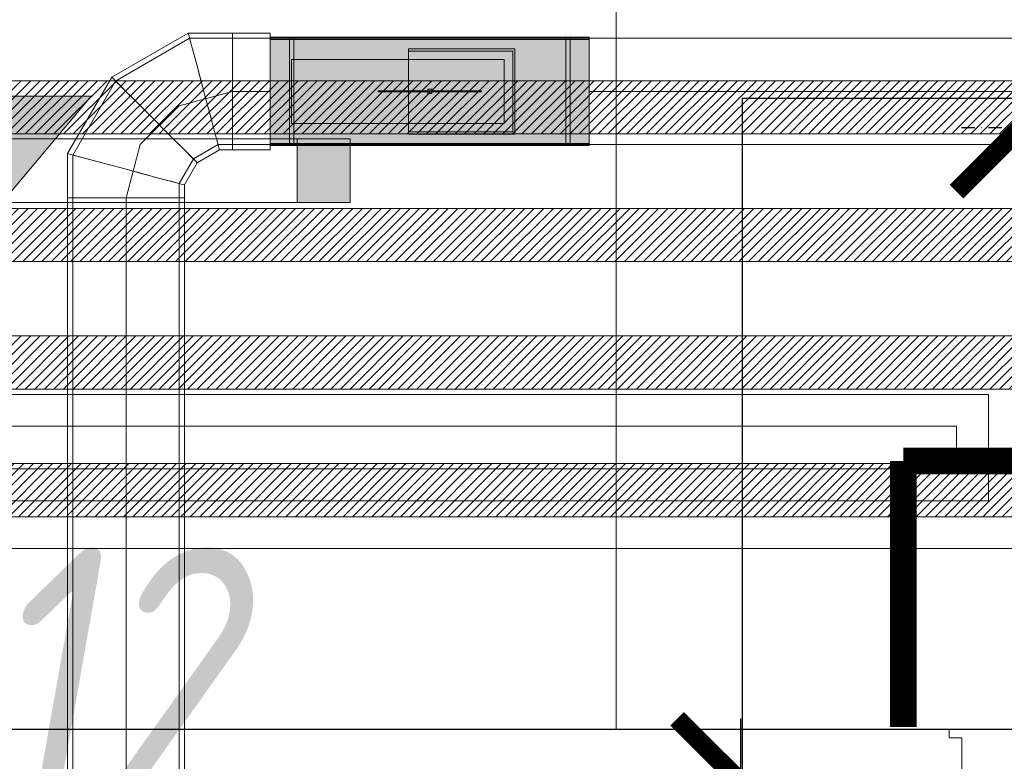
# Model space of a CAD drawing. Header units: millimetres. Extents: x -542966 to 178656, y -69521 to 267189.
# Tile 237 of 256: x -173564 to -172638, y 244356 to 245054. Entities that reach past the tile are written whole.
import ezdxf
from ezdxf import colors
from ezdxf.entities.mleader import LeaderData, LeaderLine
from ezdxf.math import Vec2, Vec3

# ---------------------------------------------------------------- set-up
doc = ezdxf.new("R2010")
doc.units = ezdxf.units.MM
doc.linetypes.add('( Hidden )', pattern=[0.375, 0.25, -0.125])
doc.linetypes.add('DASHDOT', pattern=[25.4, 12.7, -6.35, 0, -6.35])
doc.layers.get('Defpoints').update_dxf_attribs({"color": 31})
for name, color, linetype, lineweight in [('_0', 7, 'Continuous', 13), ('A-DOOR', 7, 'Continuous', 5), ('A-DOOR-IDEN', 7, 'Continuous', 9), ('dim_light', 12, 'Continuous', 9), ('dim_pot', 183, 'Continuous', 9), ('dim_razv', 93, 'DASHDOT', 9), ('light_pot', 52, 'Continuous', 15), ('pot', 183, 'Continuous', 15), ('pot sh', 183, 'Continuous', 15)]:
    doc.layers.add(name, color=color, linetype=linetype, lineweight=lineweight)
for name, color, linetype, true_color in [('PDF12_0', 30, 'Continuous', 0xff7f00), ('PDF7_Geometry', 7, 'Continuous', 0xaaaaaa), ('PDF7_Solid Fills', 7, 'Continuous', 0xececec)]:
    doc.layers.add(name, color=color, linetype=linetype, true_color=true_color)
doc.layers.add('pol', color=7, linetype='Continuous', lineweight=15, true_color=0x738991)
doc.layers.add('Сводный план', color=1, linetype='Continuous', lineweight=0, true_color=0xff0000)
doc.styles.add('fl_iso paper', font='isocpeur.ttf', dxfattribs={"width": 0.8, "oblique": 10})
doc.styles.add('In tre', font='isocpeur.ttf', dxfattribs={"width": 0.8, "oblique": 10})
doc.dimstyles.new('In tre 1_75', dxfattribs={"dimtxt": 220, "dimasz": 120, "dimexe": 60, "dimexo": 10, "dimgap": 50, "dimtad": 1, "dimdec": 0, "dimrnd": 5, "dimzin": 0, "dimdsep": 46, "dimtxsty": 'fl_iso paper', "dimblk": 'ARCHTICK', "dimcen": 0, "dimdle": 60, "dimadec": 0, "dimazin": 0, "dimtfac": 1, "dimtdec": 0, "dimtofl": 0, "dimtmove": 1, "dimatfit": 1, "dimfxl": 1, "dimtfill": 1, "dimtolj": 1, "dimtzin": 0, "dimarcsym": 1})

# ---------------------------------------------------------------- blocks, each defined once
blk = doc.blocks.new('_ArchTick')
at = {"color": 0, "linetype": 'ByBlock', "lineweight": 9, "const_width": 0.15}
blk.add_lwpolyline([(-0.5, -0.5), (0.5, 0.5)], dxfattribs=at)
blk = doc.blocks.new('*D11163')
at = {"layer": 'Defpoints', "color": 0, "transparency": 16777216}
for p in [(-173652.93, 244336.45), (-172885.6, 244336.45), (-173602.93, 243536.45)]:
    blk.add_point(p, dxfattribs=at)
at = {"layer": 'dim_light', "color": 0, "lineweight": -2, "transparency": 16777216}
for p, q in [((-172885.6, 243476.45), (-172885.6, 244396.45)), ((-173642.93, 244336.45), (-172825.6, 244336.45)), ((-173592.93, 243536.45), (-172825.6, 243536.45))]:
    blk.add_line(p, q, dxfattribs=at)
at = {"layer": 'dim_light', "color": 0, "lineweight": -2, "transparency": 16777216, "xscale": 120, "yscale": 120, "zscale": 120}
for p, rotation in [((-172885.6, 244336.45), 90), ((-172885.6, 243536.45), 270)]:
    blk.add_blockref('_ArchTick', p, dxfattribs=dict(at, rotation=rotation))
at = {"layer": 'dim_light', "color": 0, "transparency": 16777216, "insert": (-173045.6, 243936.45), "char_height": 220, "attachment_point": 5, "rotation": 90, "style": 'fl_iso paper', "bg_fill": 3, "box_fill_scale": 1.1, "bg_fill_color": 256, "bg_fill_true_color": 13158600, "bg_fill_transparency": 0}
blk.add_mtext('\\A1;800', dxfattribs=at)
blk = doc.blocks.new('*D11170')
at = {"layer": 'Defpoints', "color": 0, "transparency": 16777216}
for p in [(-174063.24, 244336.45), (-173234.27, 244336.45), (-173868.09, 242061.4)]:
    blk.add_point(p, dxfattribs=at)
at = {"layer": 'dim_light', "color": 0, "lineweight": -2, "transparency": 16777216}
for p, q in [((-174063.24, 242001.4), (-174063.24, 244396.45)), ((-173244.27, 244336.45), (-174123.24, 244336.45)), ((-173878.09, 242061.4), (-174123.24, 242061.4))]:
    blk.add_line(p, q, dxfattribs=at)
at = {"layer": 'dim_light', "color": 0, "lineweight": -2, "transparency": 16777216, "xscale": 120, "yscale": 120, "zscale": 120}
for p, rotation in [((-174063.24, 244336.45), 90), ((-174063.24, 242061.4), 270)]:
    blk.add_blockref('_ArchTick', p, dxfattribs=dict(at, rotation=rotation))
at = {"layer": 'dim_light', "color": 0, "transparency": 16777216, "insert": (-174223.24, 243198.92), "char_height": 220, "attachment_point": 5, "rotation": 90, "style": 'fl_iso paper', "bg_fill": 3, "box_fill_scale": 1.1, "bg_fill_color": 256, "bg_fill_true_color": 13158600, "bg_fill_transparency": 0}
blk.add_mtext('\\A1;2275', dxfattribs=at)
blk = doc.blocks.new('*U3569')
at = {"layer": 'light_pot', "linetype": 'ByBlock', "lineweight": 0}
h = blk.add_hatch(color=252, dxfattribs=at)
h.dxf.hatch_style = 1
h.paths.add_polyline_path([(500, 30), (550, 30), (550, -30), (500, -30)])
for points in [[(500, -30), (-500, -30), (-500, 30), (500, 30)], [(500, 30), (550, 30), (550, -30), (500, -30)]]:
    blk.add_lwpolyline(points, close=True, dxfattribs=at)
blk = doc.blocks.new('*U3564')
at = {"layer": 'light_pot', "color": 0, "linetype": 'ByBlock', "lineweight": -2, "transparency": 16777216}
blk.add_blockref('*U3569', (10400, 0), dxfattribs=at)
blk = doc.blocks.new('*D11177')
at = {"layer": 'Defpoints', "color": 0, "transparency": 16777216}
for p in [(-168602.93, 245119.54), (-173802.93, 244881.93), (-168602.93, 244881.93)]:
    blk.add_point(p, dxfattribs=at)
at = {"layer": 'dim_light', "color": 0, "lineweight": -2, "transparency": 16777216}
for p, q in [((-173802.93, 244891.93), (-173802.93, 245179.54)), ((-168602.93, 244891.93), (-168602.93, 245179.54)), ((-173862.93, 245119.54), (-168542.93, 245119.54))]:
    blk.add_line(p, q, dxfattribs=at)
at = {"layer": 'dim_light', "color": 0, "lineweight": -2, "transparency": 16777216, "xscale": 120, "yscale": 120, "zscale": 120, "rotation": 180}
blk.add_blockref('_ArchTick', (-173802.93, 245119.54), dxfattribs=at)
at = {"layer": 'dim_light', "color": 0, "lineweight": -2, "transparency": 16777216, "xscale": 120, "yscale": 120, "zscale": 120}
blk.add_blockref('_ArchTick', (-168602.93, 245119.54), dxfattribs=at)
at = {"layer": 'dim_light', "color": 0, "transparency": 16777216, "insert": (-171202.93, 245279.54), "char_height": 220, "attachment_point": 5, "style": 'fl_iso paper', "bg_fill": 3, "box_fill_scale": 1.1, "bg_fill_color": 256, "bg_fill_true_color": 13158600, "bg_fill_transparency": 0}
blk.add_mtext('\\A1;5200', dxfattribs=at)
blk = doc.blocks.new('*D12237')
at = {"layer": 'Defpoints', "color": 0, "transparency": 16777216}
for p in [(-173332.18, 244336.45), (-173958.15, 244236.45), (-173411.7, 244236.45)]:
    blk.add_point(p, dxfattribs=at)
at = {"layer": 'dim_pot', "color": 0, "lineweight": -2, "transparency": 16777216}
for p, q in [((-173958.15, 244336.45), (-173958.15, 244456.45)), ((-173342.18, 244336.45), (-174018.15, 244336.45)), ((-173958.15, 244336.45), (-173958.15, 244236.45)), ((-173958.15, 244286.45), (-174228.16, 244211.59)), ((-173421.7, 244236.45), (-174018.15, 244236.45)), ((-173958.15, 244236.45), (-173958.15, 244116.45)), ((-174228.16, 244211.59), (-174228.16, 243773.6))]:
    blk.add_line(p, q, dxfattribs=at)
at = {"layer": 'dim_pot', "color": 0, "lineweight": -2, "transparency": 16777216, "xscale": 120, "yscale": 120, "zscale": 120}
for p, rotation in [((-173958.15, 244336.45), 270), ((-173958.15, 244236.45), 90)]:
    blk.add_blockref('_ArchTick', p, dxfattribs=dict(at, rotation=rotation))
at = {"layer": 'dim_pot', "color": 0, "transparency": 16777216, "insert": (-174388.16, 243992.59), "char_height": 220, "attachment_point": 5, "rotation": 90, "style": 'fl_iso paper', "bg_fill": 3, "box_fill_scale": 1.1, "bg_fill_color": 256, "bg_fill_true_color": 13158600, "bg_fill_transparency": 0}
blk.add_mtext('\\A1;100', dxfattribs=at)
blk = doc.blocks.new('*D12242')
at = {"layer": 'Defpoints', "color": 0, "transparency": 16777216}
for p in [(-172622.93, 244952.11), (-172037.12, 244638.72), (-172622.93, 244471.42)]:
    blk.add_point(p, dxfattribs=at)
at = {"layer": 'dim_razv', "color": 0, "lineweight": -2, "transparency": 16777216}
for p, q in [((-172622.93, 244481.42), (-172622.93, 245012.11)), ((-172037.12, 244648.72), (-172037.12, 245012.11)), ((-171977.12, 244952.11), (-172682.93, 244952.11))]:
    blk.add_line(p, q, dxfattribs=at)
at = {"layer": 'dim_razv', "color": 0, "lineweight": -2, "transparency": 16777216, "xscale": 120, "yscale": 120, "zscale": 120, "rotation": 180}
blk.add_blockref('_ArchTick', (-172622.93, 244952.11), dxfattribs=at)
at = {"layer": 'dim_razv', "color": 0, "lineweight": -2, "transparency": 16777216, "xscale": 120, "yscale": 120, "zscale": 120}
blk.add_blockref('_ArchTick', (-172037.12, 244952.11), dxfattribs=at)
at = {"layer": 'dim_razv', "color": 0, "transparency": 16777216, "insert": (-172330.03, 245112.11), "char_height": 220, "attachment_point": 5, "style": 'fl_iso paper', "bg_fill": 3, "box_fill_scale": 1.1, "bg_fill_color": 256, "bg_fill_true_color": 13158600, "bg_fill_transparency": 0}
blk.add_mtext('\\A1;585', dxfattribs=at)
blk = doc.blocks.new('1')
at = {"layer": 'pol', "linetype": 'ByBlock'}
h = blk.add_hatch(color=1, dxfattribs=at)
h.paths.add_polyline_path([(35776.37, 73135.4), (35803.14, 73135.4), (35803.14, 73258.97), (35776.37, 73258.97)])
h.paths.add_polyline_path([(35789.75, 73274.59), (35843.23, 73274.59), (35789.75, 73338.23)])
h.paths.add_polyline_path([(35789.75, 73274.59), (35736.28, 73274.59), (35789.75, 73338.23)])
edge = h.paths.add_edge_path()
edge.add_arc((35789.75, 73110.51), 13.38, 0, 360)
h = blk.add_hatch(color=1, dxfattribs=at)
h.paths.add_polyline_path([(35813.3, 73097.13), (35813.3, 73123.89), (35936.87, 73123.89), (35936.87, 73097.13)])
h.paths.add_polyline_path([(35952.5, 73110.51), (35952.5, 73163.99), (36016.14, 73110.51)])
h.paths.add_polyline_path([(35952.5, 73110.51), (35952.5, 73057.03), (36016.14, 73110.51)])
at = {"layer": 'pol', "color": 1, "linetype": 'ByBlock'}
for points in [[(35789.75, 73274.59), (35736.28, 73274.59), (35789.75, 73338.23), (35789.75, 73274.59)], [(35789.75, 73274.59), (35843.23, 73274.59), (35789.75, 73338.23), (35789.75, 73274.59)], [(35952.5, 73110.51), (35952.5, 73163.99), (36016.14, 73110.51), (35952.5, 73110.51)], [(35952.5, 73110.51), (35952.5, 73057.03), (36016.14, 73110.51), (35952.5, 73110.51)]]:
    blk.add_lwpolyline(points, dxfattribs=at)
for points in [[(35776.37, 73135.4), (35803.14, 73135.4), (35803.14, 73258.97), (35776.37, 73258.97)], [(35813.3, 73097.13), (35813.3, 73123.89), (35936.87, 73123.89), (35936.87, 73097.13)]]:
    blk.add_lwpolyline(points, close=True, dxfattribs=at)
blk.add_circle((35789.75, 73110.51), 13.38, dxfattribs=at)
blk = doc.blocks.new('ghftytytd')
at = {"layer": 'PDF7_Geometry', "color": 1, "lineweight": 18, "true_color": 0xff0000}
for points in [[(18974.8, 19604.95), (18974.8, 19603.08), (18974.8, 19597.58), (18974.8, 19588.87), (18974.8, 19577.47), (18974.8, 19564.21), (18974.8, 19549.95), (18974.8, 19535.74), (18974.8, 19522.47), (18974.8, 19511.08), (18974.8, 19502.33), (18974.8, 19496.82), (18974.8, 19494.95), (18974.8, 19496.82), (18974.8, 19502.33), (18974.8, 19511.08), (18974.8, 19522.47), (18974.8, 19535.74), (18974.8, 19549.95), (18974.8, 19564.21), (18974.8, 19577.47), (18974.8, 19588.87), (18974.8, 19597.58), (18974.8, 19603.08), (18974.8, 19604.95), (18939.1, 19604.95), (18897.58, 19604.95), (18825.64, 19563.43), (18784.12, 19491.5), (18784.12, 19449.97), (18784.12, 18894.97)], [(18897.58, 19604.95), (18898.07, 19603.08), (18899.55, 19597.58), (18901.88, 19588.87), (18904.95, 19577.47), (18908.51, 19564.21), (18912.32, 19549.95)], [(18912.32, 19549.95), (18908.51, 19564.21), (18904.95, 19577.47), (18901.88, 19588.87), (18899.55, 19597.58), (18898.07, 19603.08), (18897.58, 19604.95)], [(18939.1, 19604.95), (18939.1, 19603.08), (18939.1, 19597.58), (18939.1, 19588.87), (18939.1, 19577.47), (18939.1, 19564.21), (18939.1, 19549.95)], [(18939.1, 19549.95), (18939.1, 19564.21), (18939.1, 19577.47), (18939.1, 19588.87), (18939.1, 19597.58), (18939.1, 19603.08), (18939.1, 19604.95)], [(18939.1, 19604.95), (18939.1, 19603.08), (18939.1, 19597.58), (18939.1, 19588.87), (18939.1, 19577.47), (18939.1, 19564.21), (18939.1, 19549.95)], [(18939.1, 19549.95), (18939.1, 19564.21), (18939.1, 19577.47), (18939.1, 19588.87), (18939.1, 19597.58), (18939.1, 19603.08), (18939.1, 19604.95)], [(19274.78, 19600.97), (18974.8, 19600.97)], [(18789.09, 18894.97), (18789.09, 19449.97), (18790.82, 19449.97), (18795.8, 19449.97), (18803.73, 19449.97), (18814.11, 19449.97), (18826.17, 19449.97), (18839.12, 19449.97), (18826.17, 19449.97), (18814.11, 19449.97), (18803.73, 19449.97), (18795.8, 19449.97), (18790.82, 19449.97), (18789.09, 19449.97), (18789.09, 19490.16), (18829.31, 19559.76), (18898.92, 19599.94), (18939.1, 19599.94), (18939.1, 19598.25), (18939.1, 19593.28), (18939.1, 19585.3), (18939.1, 19574.97), (18939.1, 19562.9), (18939.1, 19549.95), (18939.1, 19562.9), (18939.1, 19574.97), (18939.1, 19585.3), (18939.1, 19593.28), (18939.1, 19598.25), (18939.1, 19599.94), (18939.1, 19598.25), (18939.1, 19593.28), (18939.1, 19585.3), (18939.1, 19574.97), (18939.1, 19562.9), (18939.1, 19549.95), (18939.1, 19537.01), (18939.1, 19524.98), (18939.1, 19514.61), (18939.1, 19506.67), (18939.1, 19501.66), (18939.1, 19499.96), (18939.1, 19501.66), (18939.1, 19506.67), (18939.1, 19514.61), (18939.1, 19524.98), (18939.1, 19537.01), (18939.1, 19549.95), (18939.1, 19562.9), (18939.1, 19574.97), (18939.1, 19585.3), (18939.1, 19593.28), (18939.1, 19598.25), (18939.1, 19599.94), (18974.8, 19599.94), (18974.8, 19499.96), (19274.78, 19499.96), (19274.78, 19501.66), (19274.78, 19506.67), (19274.78, 19514.61), (19274.78, 19524.98), (19274.78, 19537.01), (19274.78, 19549.95), (19274.78, 19537.01), (19274.78, 19524.98), (19274.78, 19514.61), (19274.78, 19506.67), (19274.78, 19501.66), (19274.78, 19499.96), (22791.95, 19499.96)], [(22791.95, 19599.94), (19274.78, 19599.94), (19274.78, 19598.25), (19274.78, 19593.28), (19274.78, 19585.3), (19274.78, 19574.97), (19274.78, 19562.9), (19274.78, 19549.95), (19274.78, 19562.9), (19274.78, 19574.97), (19274.78, 19585.3), (19274.78, 19593.28), (19274.78, 19598.25), (19274.78, 19599.94), (19274.78, 19499.96), (18974.8, 19499.96), (18974.8, 19599.94), (19274.78, 19599.94), (18974.8, 19599.94), (18974.8, 19499.96), (19274.78, 19499.96), (19274.78, 19599.94), (18974.8, 19599.94), (19274.78, 19599.94)], [(18889.11, 18894.97), (18889.11, 19449.97), (18889.11, 19463.34), (18902.51, 19486.56), (18925.69, 19499.96), (18939.1, 19499.96), (18939.1, 19501.66), (18939.1, 19506.67), (18939.1, 19514.61), (18939.1, 19524.98), (18939.1, 19537.01), (18939.1, 19549.95), (18939.1, 19537.01), (18939.1, 19524.98), (18939.1, 19514.61), (18939.1, 19506.67), (18939.1, 19501.66), (18939.1, 19499.96), (18974.8, 19499.96), (18974.8, 19501.66), (18974.8, 19506.67), (18974.8, 19514.61), (18974.8, 19524.98), (18974.8, 19537.01), (18974.8, 19549.95), (18974.8, 19562.9), (18974.8, 19574.97), (18974.8, 19585.3), (18974.8, 19593.28), (18974.8, 19598.25), (18974.8, 19599.94), (18974.8, 19598.25), (18974.8, 19593.28), (18974.8, 19585.3), (18974.8, 19574.97), (18974.8, 19562.9), (18974.8, 19549.95), (18974.8, 19537.01), (18974.8, 19524.98), (18974.8, 19514.61), (18974.8, 19506.67), (18974.8, 19501.66), (18974.8, 19499.96)], [(19274.78, 19499.96), (19274.78, 19599.94), (19274.78, 19499.96), (18974.8, 19499.96), (19274.78, 19499.96), (18974.8, 19499.96), (18974.8, 19599.94), (19274.78, 19599.94), (18974.8, 19599.94)], [(19274.78, 19598.96), (18974.8, 19598.96)], [(18996.78, 19599.94), (18996.78, 19593.7), (18996.78, 19576.52), (18996.78, 19552.71), (18996.78, 19549.95), (18996.78, 19574.16), (18996.78, 19592.32), (18996.78, 19599.87), (18996.78, 19599.94), (18992.79, 19599.94), (18992.79, 19599.87), (18992.79, 19592.32), (18992.79, 19574.16), (18992.79, 19549.95), (18992.79, 19552.71), (18992.79, 19576.52), (18992.79, 19593.7), (18992.79, 19599.94)], [(19256.79, 19599.94), (19252.8, 19599.94)], [(19194.8, 19579.98), (18994.8, 19579.98)], [(18994.8, 19579.98), (19194.8, 19579.98)], [(18825.64, 19563.43), (18827.02, 19562.06), (18831.04, 19558.03), (18837.42, 19551.65), (18845.75, 19543.29), (18855.49, 19533.59), (18865.9, 19523.18)], [(18865.9, 19523.18), (18855.49, 19533.59), (18845.75, 19543.29), (18837.42, 19551.65), (18831.04, 19558.03), (18827.02, 19562.06), (18825.64, 19563.43)], [(18974.8, 19494.95), (18939.1, 19494.95), (18939.1, 19496.82), (18939.1, 19502.33), (18939.1, 19511.08), (18939.1, 19522.47), (18939.1, 19535.74), (18939.1, 19549.95), (18939.1, 19535.74), (18939.1, 19522.47), (18939.1, 19511.08), (18939.1, 19502.33), (18939.1, 19496.82), (18939.1, 19494.95), (18927.03, 19494.95), (18906.15, 19482.89), (18894.12, 19462), (18894.12, 19449.97), (18894.12, 18894.97)], [(18939.1, 19549.95), (18889.11, 19536.55)], [(18912.32, 19549.95), (18916.13, 19535.74), (18919.66, 19522.47), (18922.73, 19511.08), (18925.06, 19502.33), (18926.54, 19496.82), (18927.03, 19494.95)], [(18927.03, 19494.95), (18926.54, 19496.82), (18925.06, 19502.33), (18922.73, 19511.08), (18919.66, 19522.47), (18916.13, 19535.74), (18912.32, 19549.95)], [(18939.1, 19549.95), (18974.8, 19549.95)], [(18939.1, 19549.95), (18974.8, 19549.95)], [(18992.79, 19499.96), (18992.79, 19506.21), (18992.79, 19523.39), (18992.79, 19547.2), (18992.79, 19549.95), (18992.79, 19525.75), (18992.79, 19507.62), (18992.79, 19500.03), (18992.79, 19499.96), (18996.78, 19499.96), (18996.78, 19500.03), (18996.78, 19507.62), (18996.78, 19525.75), (18996.78, 19549.95), (18996.78, 19547.2), (18996.78, 19523.39), (18996.78, 19506.21), (18996.78, 19499.96)], [(19076.3, 19550.45), (19076.3, 19549.46)], [(19122.8, 19551.97), (19126.78, 19551.97)], [(19126.78, 19551.97), (19122.8, 19551.97)], [(19122.8, 19551.97), (19126.78, 19551.97)], [(19126.78, 19551.97), (19122.8, 19551.97)], [(19122.8, 19549.95), (19122.8, 19550.98), (19122.8, 19551.97)], [(19122.8, 19551.97), (19122.8, 19550.98), (19122.8, 19549.95)], [(19122.8, 19551.97), (19122.8, 19550.98), (19122.8, 19549.95)], [(19122.8, 19549.95), (19122.8, 19550.98), (19122.8, 19551.97)], [(19122.8, 19547.98), (19122.8, 19548.97), (19122.8, 19549.95)], [(19122.8, 19549.95), (19122.8, 19548.97), (19122.8, 19547.98)], [(19122.8, 19549.95), (19122.8, 19548.97), (19122.8, 19547.98)], [(19122.8, 19547.98), (19122.8, 19548.97), (19122.8, 19549.95)], [(19173.28, 19549.46), (19173.28, 19550.45)], [(18889.11, 19536.55), (18852.49, 19499.96)], [(18865.9, 19523.18), (18876.3, 19512.74), (18886.04, 19503.03), (18894.37, 19494.71), (18900.75, 19488.29), (18904.77, 19484.27), (18906.15, 19482.89)], [(18906.15, 19482.89), (18904.77, 19484.27), (18900.75, 19488.29), (18894.37, 19494.71), (18886.04, 19503.03), (18876.3, 19512.74), (18865.9, 19523.18)], [(18852.49, 19499.96), (18839.12, 19449.97)], [(18974.8, 19500.95), (19274.78, 19500.95)], [(18974.8, 19498.98), (19274.78, 19498.98)], [(19252.8, 19499.96), (19256.79, 19499.96)], [(18784.12, 19491.5), (18785.99, 19491), (18791.46, 19489.52), (18800.21, 19487.19), (18811.6, 19484.12), (18824.87, 19480.56), (18839.12, 19476.75)], [(18839.12, 19476.75), (18824.87, 19480.56), (18811.6, 19484.12), (18800.21, 19487.19), (18791.46, 19489.52), (18785.99, 19491), (18784.12, 19491.5)], [(18839.12, 19476.75), (18853.34, 19472.94), (18866.6, 19469.38), (18878, 19466.34), (18886.74, 19463.98), (18892.21, 19462.53), (18894.12, 19462)], [(18894.12, 19462), (18892.21, 19462.53), (18886.74, 19463.98), (18878, 19466.34), (18866.6, 19469.38), (18853.34, 19472.94), (18839.12, 19476.75)], [(18839.12, 19449.97), (18818.06, 19449.97), (18800.21, 19449.97), (18788.28, 19449.97), (18784.12, 19449.97)], [(18784.12, 19449.97), (18788.28, 19449.97), (18800.21, 19449.97), (18818.06, 19449.97), (18839.12, 19449.97)], [(18839.12, 19449.97), (18824.87, 19449.97), (18811.6, 19449.97), (18800.21, 19449.97), (18791.46, 19449.97), (18785.99, 19449.97), (18784.12, 19449.97)], [(18784.12, 19449.97), (18785.99, 19449.97), (18791.46, 19449.97), (18800.21, 19449.97), (18811.6, 19449.97), (18824.87, 19449.97), (18839.12, 19449.97)], [(18789.09, 19449.97), (18790.82, 19449.97), (18795.8, 19449.97), (18803.73, 19449.97), (18814.11, 19449.97), (18826.17, 19449.97), (18839.12, 19449.97)], [(18839.12, 19449.97), (18826.17, 19449.97), (18814.11, 19449.97), (18803.73, 19449.97), (18795.8, 19449.97), (18790.82, 19449.97), (18789.09, 19449.97)], [(18839.12, 19449.97), (18860.14, 19449.97), (18878, 19449.97), (18889.92, 19449.97), (18894.12, 19449.97)], [(18894.12, 19449.97), (18889.92, 19449.97), (18878, 19449.97), (18860.14, 19449.97), (18839.12, 19449.97)], [(18894.12, 19449.97), (18892.21, 19449.97), (18886.74, 19449.97), (18878, 19449.97), (18866.6, 19449.97), (18853.34, 19449.97), (18839.12, 19449.97)], [(18839.12, 19449.97), (18853.34, 19449.97), (18866.6, 19449.97), (18878, 19449.97), (18886.74, 19449.97), (18892.21, 19449.97), (18894.12, 19449.97)], [(18839.12, 19449.97), (18839.12, 18894.97)], [(18839.12, 19449.97), (18852.03, 19449.97), (18864.1, 19449.97), (18874.47, 19449.97), (18882.41, 19449.97), (18887.42, 19449.97), (18889.11, 19449.97)], [(18889.11, 19449.97), (18887.42, 19449.97), (18882.41, 19449.97), (18874.47, 19449.97), (18864.1, 19449.97), (18852.03, 19449.97), (18839.12, 19449.97)], [(18839.12, 19449.97), (18839.12, 18894.97)]]:
    blk.add_lwpolyline(points, dxfattribs=at)
for points in [[(18974.8, 19549.95), (18974.8, 19563.15), (18974.8, 19575.46), (18974.8, 19586.01), (18974.8, 19594.12), (18974.8, 19599.24), (18974.8, 19600.97), (18974.8, 19599.24), (18974.8, 19594.12), (18974.8, 19586.01), (18974.8, 19575.46), (18974.8, 19563.15)], [(19274.78, 19549.95), (19274.78, 19563.15), (19274.78, 19575.46), (19274.78, 19586.01), (19274.78, 19594.12), (19274.78, 19599.24), (19274.78, 19600.97), (19274.78, 19599.24), (19274.78, 19594.12), (19274.78, 19586.01), (19274.78, 19575.46), (19274.78, 19563.15)], [(18912.32, 19549.95), (18908.83, 19562.9), (18905.62, 19574.97), (18902.83, 19585.3), (18900.72, 19593.28), (18899.37, 19598.25), (18898.92, 19599.94), (18899.37, 19598.25), (18900.72, 19593.28), (18902.83, 19585.3), (18905.62, 19574.97), (18908.83, 19562.9)], [(18974.8, 19549.95), (18974.8, 19562.9), (18974.8, 19574.97), (18974.8, 19585.3), (18974.8, 19593.28), (18974.8, 19598.25), (18974.8, 19599.94), (18974.8, 19598.25), (18974.8, 19593.28), (18974.8, 19585.3), (18974.8, 19574.97), (18974.8, 19562.9)], [(18974.8, 19549.95), (18974.8, 19571.65), (18974.8, 19589.04), (18974.8, 19598.71), (18974.8, 19599.91), (18974.8, 19598.71), (18974.8, 19589.04), (18974.8, 19571.65)], [(18974.8, 19549.95), (18974.8, 19571.23), (18974.8, 19588.27), (18974.8, 19597.72), (18974.8, 19598.96), (18974.8, 19597.72), (18974.8, 19588.27), (18974.8, 19571.23)], [(18992.79, 19549.95), (18992.79, 19571.65), (18992.79, 19589.04), (18992.79, 19598.71), (18992.79, 19599.94), (18992.79, 19598.71), (18992.79, 19589.04), (18992.79, 19571.65)], [(18996.78, 19549.95), (18996.78, 19571.65), (18996.78, 19589.04), (18996.78, 19598.71), (18996.78, 19599.94), (18996.78, 19598.71), (18996.78, 19589.04), (18996.78, 19571.65)], [(19252.8, 19549.95), (19252.8, 19571.65), (19252.8, 19589.04), (19252.8, 19598.71), (19252.8, 19599.94), (19252.8, 19598.71), (19252.8, 19589.04), (19252.8, 19571.65)], [(19252.8, 19549.95), (19252.8, 19574.16), (19252.8, 19592.32), (19252.8, 19599.87), (19252.8, 19599.94), (19252.8, 19593.7), (19252.8, 19576.52), (19252.8, 19552.71)], [(19256.79, 19549.95), (19256.79, 19571.65), (19256.79, 19589.04), (19256.79, 19598.71), (19256.79, 19599.94), (19256.79, 19598.71), (19256.79, 19589.04), (19256.79, 19571.65)], [(19256.79, 19549.95), (19256.79, 19574.16), (19256.79, 19592.32), (19256.79, 19599.87), (19256.79, 19599.94), (19256.79, 19593.7), (19256.79, 19576.52), (19256.79, 19552.71)], [(19274.78, 19549.95), (19274.78, 19571.65), (19274.78, 19589.04), (19274.78, 19598.71), (19274.78, 19599.94), (19274.78, 19598.71), (19274.78, 19589.04), (19274.78, 19571.65)], [(19274.78, 19549.95), (19274.78, 19562.9), (19274.78, 19574.97), (19274.78, 19585.3), (19274.78, 19593.28), (19274.78, 19598.25), (19274.78, 19599.94), (19274.78, 19598.25), (19274.78, 19593.28), (19274.78, 19585.3), (19274.78, 19574.97), (19274.78, 19562.9)], [(19274.78, 19549.95), (19274.78, 19571.23), (19274.78, 19588.27), (19274.78, 19597.72), (19274.78, 19598.92), (19274.78, 19597.72), (19274.78, 19588.27), (19274.78, 19571.23)], [(19104.8, 19589.96), (19104.8, 19509.95), (19104.8, 19510.94), (19104.8, 19511.96), (19104.8, 19587.95), (19104.8, 19588.97)], [(19204.79, 19589.96), (19104.8, 19589.96)], [(19104.8, 19587.95), (19202.77, 19587.95), (19202.77, 19578.88), (19202.77, 19568.05), (19202.77, 19556.13), (19202.77, 19543.82), (19202.77, 19531.89), (19202.77, 19521.06), (19202.77, 19511.96), (19104.8, 19511.96), (19202.77, 19511.96), (19202.77, 19587.95)], [(19204.79, 19509.95), (19204.79, 19589.96), (19204.79, 19581.99), (19204.79, 19572.32), (19204.79, 19561.46), (19204.79, 19549.95), (19204.79, 19538.49), (19204.79, 19527.59), (19204.79, 19517.92)], [(18994.8, 19579.98), (18994.8, 19519.97)], [(19194.8, 19579.98), (19194.8, 19519.97)], [(18865.9, 19523.18), (18856.44, 19532.63), (18847.59, 19541.45), (18840, 19549.04), (18834.21, 19554.86), (18830.55, 19558.53), (18829.31, 19559.76), (18830.55, 19558.53), (18834.21, 19554.86), (18840, 19549.04), (18847.59, 19541.45), (18856.44, 19532.63)], [(18912.32, 19549.95), (18915.78, 19537.01), (18919.03, 19524.98), (18921.78, 19514.61), (18923.93, 19506.67), (18925.23, 19501.66), (18925.69, 19499.96), (18925.23, 19501.66), (18923.93, 19506.67), (18921.78, 19514.61), (18919.03, 19524.98), (18915.78, 19537.01)], [(18939.1, 19549.95), (18939.1, 19535.74), (18939.1, 19522.47), (18939.1, 19511.08), (18939.1, 19502.33), (18939.1, 19496.82), (18939.1, 19494.95), (18939.1, 19496.82), (18939.1, 19502.33), (18939.1, 19511.08), (18939.1, 19522.47), (18939.1, 19535.74)], [(18974.8, 19549.95), (18974.8, 19528.26), (18974.8, 19510.87), (18974.8, 19501.2), (18974.8, 19500), (18974.8, 19501.2), (18974.8, 19510.87), (18974.8, 19528.26)], [(18974.8, 19549.95), (18974.8, 19528.72), (18974.8, 19511.64), (18974.8, 19502.19), (18974.8, 19500.95), (18974.8, 19502.19), (18974.8, 19511.64), (18974.8, 19528.72)], [(18974.8, 19549.95), (18974.8, 19537.01), (18974.8, 19524.98), (18974.8, 19514.61), (18974.8, 19506.67), (18974.8, 19501.66), (18974.8, 19499.96), (18974.8, 19501.66), (18974.8, 19506.67), (18974.8, 19514.61), (18974.8, 19524.98), (18974.8, 19537.01)], [(18974.8, 19549.95), (18974.8, 19536.76), (18974.8, 19524.45), (18974.8, 19513.9), (18974.8, 19505.79), (18974.8, 19500.71), (18974.8, 19498.98), (18974.8, 19500.71), (18974.8, 19505.79), (18974.8, 19513.9), (18974.8, 19524.45), (18974.8, 19536.76)], [(18992.79, 19549.95), (18992.79, 19528.26), (18992.79, 19510.87), (18992.79, 19501.2), (18992.79, 19499.96), (18992.79, 19501.2), (18992.79, 19510.87), (18992.79, 19528.26)], [(18996.78, 19549.95), (18996.78, 19528.26), (18996.78, 19510.87), (18996.78, 19501.2), (18996.78, 19499.96), (18996.78, 19501.2), (18996.78, 19510.87), (18996.78, 19528.26)], [(19124.77, 19550.45), (19112.25, 19550.45), (19100.54, 19550.45), (19090.48, 19550.45), (19082.79, 19550.45), (19077.96, 19550.45), (19076.3, 19550.45), (19077.96, 19550.45), (19082.79, 19550.45), (19090.48, 19550.45), (19100.54, 19550.45), (19112.25, 19550.45)], [(19124.77, 19549.46), (19112.25, 19549.46), (19100.54, 19549.46), (19090.48, 19549.46), (19082.79, 19549.46), (19077.96, 19549.46), (19076.3, 19549.46), (19077.96, 19549.46), (19082.79, 19549.46), (19090.48, 19549.46), (19100.54, 19549.46), (19112.25, 19549.46)], [(19122.8, 19551.97), (19126.78, 19551.97), (19126.78, 19547.98), (19122.8, 19547.98)], [(19122.8, 19551.97), (19122.8, 19547.98), (19126.78, 19547.98), (19126.78, 19551.97)], [(19126.78, 19547.98), (19122.8, 19547.98)], [(19126.78, 19547.98), (19122.8, 19547.98)], [(19124.77, 19550.45), (19137.33, 19550.45), (19149.04, 19550.45), (19159.1, 19550.45), (19166.79, 19550.45), (19171.62, 19550.45), (19173.28, 19550.45), (19171.62, 19550.45), (19166.79, 19550.45), (19159.1, 19550.45), (19149.04, 19550.45), (19137.33, 19550.45)], [(19124.77, 19549.46), (19137.33, 19549.46), (19149.04, 19549.46), (19159.1, 19549.46), (19166.79, 19549.46), (19171.62, 19549.46), (19173.28, 19549.46), (19171.62, 19549.46), (19166.79, 19549.46), (19159.1, 19549.46), (19149.04, 19549.46), (19137.33, 19549.46)], [(19126.78, 19551.97), (19126.78, 19550.98), (19126.78, 19549.95), (19126.78, 19548.97), (19126.78, 19547.98), (19126.78, 19548.97), (19126.78, 19549.95), (19126.78, 19550.98)], [(19126.78, 19551.97), (19126.78, 19550.98), (19126.78, 19549.95), (19126.78, 19548.97), (19126.78, 19547.98), (19126.78, 19548.97), (19126.78, 19549.95), (19126.78, 19550.98)], [(19252.8, 19549.95), (19252.8, 19528.26), (19252.8, 19510.87), (19252.8, 19501.2), (19252.8, 19499.96), (19252.8, 19501.2), (19252.8, 19510.87), (19252.8, 19528.26)], [(19252.8, 19549.95), (19252.8, 19525.75), (19252.8, 19507.62), (19252.8, 19500.03), (19252.8, 19499.96), (19252.8, 19506.21), (19252.8, 19523.39), (19252.8, 19547.2)], [(19256.79, 19549.95), (19256.79, 19528.26), (19256.79, 19510.87), (19256.79, 19501.2), (19256.79, 19499.96), (19256.79, 19501.2), (19256.79, 19510.87), (19256.79, 19528.26)], [(19256.79, 19549.95), (19256.79, 19525.75), (19256.79, 19507.62), (19256.79, 19500.03), (19256.79, 19499.96), (19256.79, 19506.21), (19256.79, 19523.39), (19256.79, 19547.2)], [(20080.44, 19549.95), (19274.78, 19549.95)], [(19274.78, 19549.95), (19274.78, 19528.72), (19274.78, 19511.64), (19274.78, 19502.19), (19274.78, 19501.02), (19274.78, 19502.19), (19274.78, 19511.64), (19274.78, 19528.72)], [(19274.78, 19549.95), (19274.78, 19528.26), (19274.78, 19510.87), (19274.78, 19501.2), (19274.78, 19499.96), (19274.78, 19501.2), (19274.78, 19510.87), (19274.78, 19528.26)], [(19274.78, 19549.95), (19274.78, 19537.01), (19274.78, 19524.98), (19274.78, 19514.61), (19274.78, 19506.67), (19274.78, 19501.66), (19274.78, 19499.96), (19274.78, 19501.66), (19274.78, 19506.67), (19274.78, 19514.61), (19274.78, 19524.98), (19274.78, 19537.01)], [(19274.78, 19549.95), (19274.78, 19536.76), (19274.78, 19524.45), (19274.78, 19513.9), (19274.78, 19505.79), (19274.78, 19500.71), (19274.78, 19498.98), (19274.78, 19500.71), (19274.78, 19505.79), (19274.78, 19513.9), (19274.78, 19524.45), (19274.78, 19536.76)], [(18865.9, 19523.18), (18875.39, 19513.69), (18884.2, 19504.87), (18891.79, 19497.28), (18897.61, 19491.46), (18901.24, 19487.83), (18902.51, 19486.56), (18901.24, 19487.83), (18897.61, 19491.46), (18891.79, 19497.28), (18884.2, 19504.87), (18875.39, 19513.69)], [(19194.8, 19519.97), (18994.8, 19519.97)], [(19204.79, 19509.95), (19104.8, 19509.95)], [(18839.12, 19476.75), (18826.17, 19480.21), (18814.11, 19483.45), (18803.73, 19486.24), (18795.8, 19488.36), (18790.82, 19489.7), (18789.09, 19490.16), (18790.82, 19489.7), (18795.8, 19488.36), (18803.73, 19486.24), (18814.11, 19483.45), (18826.17, 19480.21)], [(18839.12, 19476.75), (18852.03, 19473.29), (18864.1, 19470.05), (18874.47, 19467.3), (18882.41, 19465.14), (18887.42, 19463.8), (18889.11, 19463.34), (18887.42, 19463.8), (18882.41, 19465.14), (18874.47, 19467.3), (18864.1, 19470.05), (18852.03, 19473.29)], [(18839.12, 19449.97), (18852.03, 19449.97), (18864.1, 19449.97), (18874.47, 19449.97), (18882.41, 19449.97), (18887.42, 19449.97), (18889.11, 19449.97), (18887.42, 19449.97), (18882.41, 19449.97), (18874.47, 19449.97), (18864.1, 19449.97), (18852.03, 19449.97)]]:
    blk.add_lwpolyline(points, close=True, dxfattribs=at)
at = {"layer": 'PDF7_Solid Fills', "color": 1, "lineweight": 35, "true_color": 0xff0000, "transparency": 33554559}
blk.add_solid([(19274.78, 19499.96), (19274.78, 19599.94), (18974.8, 19499.96), (18974.8, 19599.94)], dxfattribs=at)
blk.add_solid([(19274.78, 19499.96), (19274.78, 19599.94), (18974.8, 19499.96), (18974.8, 19599.94)], dxfattribs=at)
blk = doc.blocks.new('iuiuiuyt66')
at = {"layer": 'PDF12_0', "lineweight": 25}
blk.add_lwpolyline([(29955.19, 19543.26), (27195.04, 19543.26), (27195.04, 17733.51), (26921.99, 17733.51), (26921.99, 19543.26), (20796.33, 19543.26), (20796.33, 19181.31), (20434.38, 19181.31), (20434.38, 19543.26), (19418.38, 19543.26), (19418.38, 9311.25), (26930.46, 9311.25), (26930.46, 11017.29), (27131.54, 11017.29), (27131.54, 9311.25), (30393.34, 9311.25)], dxfattribs=at)
blk = doc.blocks.new('A_DOR_Door - INT_1_Double_50_2000Wx2200_100__Лифтовой холл-5508222-50_AS_M_L19')
at = {"layer": 'A-DOOR'}
for p, q in [((-925, 58), (-925, 92)), ((-913, 58), (-925, 58)), ((-913, 50), (-913, 58)), ((-980, 50), (-913, 50))]:
    blk.add_line(p, q, dxfattribs=at)

msp = doc.modelspace()

# ---------------------------------------------------------------- hatches: boundary and pattern name
at = {"layer": '_0', "transparency": 33554534}
h = msp.add_hatch(color=252, dxfattribs=at)
h.dxf.hatch_style = 1
h.paths.add_polyline_path([(-154802.13, 224885.65), (-192753.73, 224885.65), (-192753.73, 254837.25), (-154802.13, 254837.25)])
h.paths.add_polyline_path([(-186502.93, 232136.45), (-186502.93, 235386.45), (-183902.93, 235386.45), (-183902.93, 239436.45), (-179002.93, 239436.45), (-179002.93, 237936.45), (-177402.93, 237936.45), (-177402.93, 244336.45), (-185852.93, 244336.45), (-185852.93, 246136.45), (-186852.93, 246136.45), (-186852.93, 248136.45), (-182952.93, 248136.45), (-182952.93, 246386.45), (-163952.93, 246386.45), (-163952.93, 248136.45), (-160672.93, 248136.45), (-160672.93, 246136.45), (-161752.93, 246136.45), (-161752.93, 244336.45), (-169802.93, 244336.45), (-169802.93, 235386.45), (-161802.9, 235386.45), (-161802.93, 234986.45), (-161302.93, 234986.45), (-161302.93, 232136.45), (-163402.93, 232136.45), (-163402.93, 233336.45), (-183902.93, 233336.45), (-183902.93, 232136.45)], flags=16)
at = {"layer": 'pot sh', "linetype": 'ByBlock', "lineweight": 0, "true_color": 0x91caaf}
h = msp.add_hatch(dxfattribs=at)
h.set_pattern_fill('ANSI31', color=253, scale=2, angle=180)
h.set_pattern_definition([(225, (-233499.5126, 225757.061), (4.49012806, -4.49012806), [])])
h.paths.add_polyline_path([(-185632.93, 244826.45), (-161972.93, 244826.45), (-161972.93, 244876.45), (-185632.93, 244876.45)])
h = msp.add_hatch(dxfattribs=at)
h.set_pattern_fill('ANSI31', color=253, scale=2, angle=180)
h.set_pattern_definition([(225, (-233499.5126, 225877.061), (4.49012806, -4.49012806), [])])
h.paths.add_polyline_path([(-185632.93, 244706.45), (-161972.93, 244706.45), (-161972.93, 244756.45), (-185632.93, 244756.45)])
h = msp.add_hatch(dxfattribs=at)
h.set_pattern_fill('ANSI31', color=253, scale=2, angle=180)
h.set_pattern_definition([(225, (-233499.5126, 225997.061), (4.49012806, -4.49012806), [])])
h.paths.add_polyline_path([(-185632.93, 244586.45), (-161972.93, 244586.45), (-161972.93, 244636.45), (-185632.93, 244636.45)])

# ---------------------------------------------------------------- linework, layer by layer
at = {"layer": 'dim_razv', "color": 1, "linetype": '( Hidden )', "ltscale": 10, "true_color": 0xff0a0a, "const_width": 25}
for points in [[(-172042.12, 244638.72), (-172732.93, 244638.72)], [(-172732.93, 244638.72), (-172732.93, 244388.72)]]:
    msp.add_lwpolyline(points, dxfattribs=at)
at = {"layer": 'pot sh'}
for points in [[(-185632.93, 244826.45), (-161972.93, 244826.45), (-161972.93, 244876.45), (-185632.93, 244876.45)], [(-185632.93, 244706.45), (-161972.93, 244706.45), (-161972.93, 244756.45), (-185632.93, 244756.45)], [(-185632.93, 244586.45), (-161972.93, 244586.45), (-161972.93, 244636.45), (-185632.93, 244636.45)]]:
    msp.add_lwpolyline(points, close=True, dxfattribs=at)

# ---------------------------------------------------------------- block references
at = {"layer": 'A-DOOR', "color": 8, "true_color": 0x7f7f7f, "rotation": 180}
msp.add_blockref('A_DOR_Door - INT_1_Double_50_2000Wx2200_100__Лифтовой холл-5508222-50_AS_M_L19', (-173602.93, 244436.45), dxfattribs=at)
at = {"layer": 'light_pot'}
msp.add_blockref('*U3564', (-184202.93, 244911.93), dxfattribs=at)

# ---------------------------------------------------------------- texts
at = {"layer": 'A-DOOR-IDEN', "lineweight": 5, "insert": (-173737.17, 244557.47), "char_height": 250, "width": 372.7847, "attachment_point": 1, "style": 'fl_iso paper'}
msp.add_mtext('-12', dxfattribs=at)

# ---------------------------------------------------------------- next in the draw order: dimensions: what is measured, and where the dimension line sits
at = {"layer": 'dim_light'}
dim = msp.add_linear_dim(base=(-168602.93, 245119.54), p1=(-173802.93, 244881.93), p2=(-168602.93, 244881.93), dimstyle='In tre 1_75', dxfattribs=at)
dim.commit()
dim.dimension.update_dxf_attribs({"geometry": '*D11177', "text_midpoint": (-171202.93, 245279.54)})
dim = msp.add_linear_dim(base=(-172885.6, 244336.45), p1=(-173602.93, 243536.45), p2=(-173652.93, 244336.45), angle=90, dimstyle='In tre 1_75', dxfattribs=at)
dim.commit()
dim.dimension.update_dxf_attribs({"geometry": '*D11163', "text_midpoint": (-172885.6, 243936.45), "dimtype": 160})

# ---------------------------------------------------------------- next in the draw order: hatches: boundary and pattern name
at = {"layer": 'pot sh', "linetype": 'ByBlock', "lineweight": 0, "true_color": 0x91caaf}
h = msp.add_hatch(dxfattribs=at)
h.set_pattern_fill('ANSI31', color=253, scale=2, angle=180)
h.set_pattern_definition([(225, (-233499.5126, 226117.061), (4.49012806, -4.49012806), [])])
h.paths.add_polyline_path([(-185632.93, 244946.45), (-161972.93, 244946.45), (-161972.93, 244996.45), (-185632.93, 244996.45)])

# ---------------------------------------------------------------- next in the draw order: linework, layer by layer
at = {"layer": 'pot'}
msp.add_lwpolyline([(-185632.93, 244556.45), (-185632.93, 246356.45), (-186632.93, 246356.45), (-186632.93, 247916.45), (-184322.93, 247916.45), (-184322.93, 247216.45), (-183572.93, 247216.45), (-183572.93, 246456.45), (-183972.93, 246456.45), (-183972.93, 246116.45), (-163632.93, 246116.45), (-163632.93, 247916.45), (-160892.93, 247916.31), (-160892.93, 246356.38), (-161972.93, 246356.52), (-161972.93, 244556.45)], close=True, dxfattribs=at)
at = {"layer": 'pot sh'}
msp.add_lwpolyline([(-185632.93, 244946.45), (-161972.93, 244946.45), (-161972.93, 244996.45), (-185632.93, 244996.45)], close=True, dxfattribs=at)

# ---------------------------------------------------------------- next in the draw order: dimensions: what is measured, and where the dimension line sits
at = {"layer": 'dim_light'}
dim = msp.add_linear_dim(base=(-174063.24, 244336.45), p1=(-173868.09, 242061.4), p2=(-173234.27, 244336.45), angle=90, dimstyle='In tre 1_75', dxfattribs=at)
dim.commit()
dim.dimension.update_dxf_attribs({"geometry": '*D11170', "text_midpoint": (-174223.24, 243198.92)})

# ---------------------------------------------------------------- next in the draw order: linework, layer by layer
at = {"layer": 'Defpoints'}
msp.add_lwpolyline([(-163902.93, 244386.45), (-165352.93, 244386.45), (-165352.93, 244556.45), (-172622.93, 244556.45), (-172622.93, 244386.38), (-174582.93, 244386.38), (-174582.93, 244556.45), (-177403.73, 244556.45), (-177402.14, 244386.45), (-178852.93, 244386.45), (-178852.93, 244556.45), (-184502.93, 244556.45)], dxfattribs=at)

# ---------------------------------------------------------------- next in the draw order: dimensions: what is measured, and where the dimension line sits
at = {"layer": 'dim_pot'}
dim = msp.add_linear_dim(base=(-173958.15, 244236.45), p1=(-173332.18, 244336.45), p2=(-173411.7, 244236.45), angle=270, dimstyle='In tre 1_75', dxfattribs=at)
dim.commit()
dim.dimension.update_dxf_attribs({"geometry": '*D12237', "text_midpoint": (-174228.16, 244161.59), "dimtype": 160})
at = {"layer": 'dim_razv', "color": 18, "true_color": 0x000000}
dim = msp.add_linear_dim(base=(-172622.93, 244952.11), p1=(-172037.12, 244638.72), p2=(-172622.93, 244471.42), dimstyle='In tre 1_75', dxfattribs=at)
dim.commit()
dim.dimension.update_dxf_attribs({"geometry": '*D12242', "text_midpoint": (-172330.03, 245112.11)})

# ---------------------------------------------------------------- next in the draw order: linework, layer by layer
at = {"layer": 'pol'}
for points in [[(-173002.87, 244386.38), (-173002.87, 245335.87), (-173602.87, 245335.87), (-173602.87, 244386.38)], [(-172402.87, 244536.45), (-172402.87, 245335.87), (-173002.87, 245335.87), (-173002.87, 244386.38)]]:
    msp.add_lwpolyline(points, dxfattribs=at)
at = {"layer": 'pol', "color": 195, "linetype": 'ByBlock', "true_color": 0x7833a3}
for points in [[(-174652.93, 244701.45), (-172652.93, 244701.45), (-172652.93, 244601.45), (-174652.93, 244601.45)], [(-174622.93, 244671.45), (-172682.93, 244671.45), (-172682.93, 244631.45), (-174622.93, 244631.45)]]:
    msp.add_lwpolyline(points, close=True, dxfattribs=at)

# ---------------------------------------------------------------- next in the draw order: leaders
at = {"layer": 'pol', "color": 1, "linetype": 'ByBlock', "true_color": 0xff0000}
ml = msp.add_multileader_mtext('Standard', dxfattribs=at)
ml.set_content('Лоток щелевой\\Pводоотводный в полу, модульный. Лщ-2', color=(255, 0, 0), style='In tre')
ml.set_leader_properties()
ml.build(insert=Vec2(0, 0))
ml.multileader.update_dxf_attribs({"text_left_attachment_type": 6, "text_right_attachment_type": 6, "dogleg_length": 1, "arrow_head_size": 0, "scale": 50})
ctx = ml.context
ctx.base_point, ctx.scale, ctx.char_height, ctx.arrow_head_size, ctx.landing_gap_size, ctx.plane_origin = Vec3(-172818.73, 247821.72), 50, 200, 0, 4.5, Vec3(-163959.65, 253391.67)
ctx.left_attachment, ctx.right_attachment = 6, 6
notes = []
notes.append((ctx, [(1, (1, 1, 0), (-172868.73, 247821.72), (1, 0), 50, [(1, [(-173761.38, 244671.45)], 0, [])])]))
ctx.mtext.insert, ctx.mtext.width, ctx.mtext.defined_height, ctx.mtext.flow_direction = Vec3(-172814.23, 248081.72), 2329.3451, 696.61, 5
ctx.mtext.has_bg_fill, ctx.mtext.bg_color, ctx.mtext.bg_scale_factor, ctx.mtext.bg_transparency, ctx.mtext.use_window_bg_color = 1, -1027028792, 1.5, 0, 1
for ctx, leaders in notes:
    for number, flags, end, landing, length, lines in leaders:
        leader = LeaderData()
        leader.index, (leader.has_last_leader_line, leader.has_dogleg_vector, leader.attachment_direction) = number, flags
        leader.last_leader_point, leader.dogleg_vector, leader.dogleg_length = Vec3(end), Vec3(landing), length
        for number, points, colour, breaks in lines:
            line = LeaderLine()
            line.index, line.vertices, line.color, line.breaks = number, Vec3.list(points), colors.encode_raw_color(colour), breaks
            leader.lines.append(line)
        ctx.leaders.append(leader)

# ---------------------------------------------------------------- next in the draw order: block references
at = {"layer": 'pol', "color": 0, "lineweight": 18, "xscale": 1.987741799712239, "yscale": 1.987741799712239, "zscale": 1.987741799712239, "rotation": 180}
msp.add_blockref('1', (-102462.08, 390633), dxfattribs=at)
at = {"layer": 'Сводный план'}
for name in ['iuiuiuyt66', 'ghftytytd']:
    msp.add_blockref(name, (-192302.93, 225436.45), dxfattribs=at)

# ---------------------------------------------------------------- next in the draw order: leaders
at = {"layer": 'dim_razv', "color": 0, "linetype": 'ByBlock'}
ml = msp.add_multileader_mtext('Standard', dxfattribs=at)
ml.set_content('Зеркало на стене, выполнить в один уровень с отделкой стен', style='In tre')
ml.set_leader_properties()
ml.build(insert=Vec2(0, 0))
ml.multileader.update_dxf_attribs({"text_left_attachment_type": 6, "text_right_attachment_type": 6, "dogleg_length": 1, "arrow_head_size": 0, "scale": 50})
ctx = ml.context
ctx.base_point, ctx.scale, ctx.char_height, ctx.arrow_head_size, ctx.landing_gap_size, ctx.plane_origin = Vec3(-175055.06, 247681.9), 50, 200, 0, 4.5, Vec3(-168243.25, 252521.83)
ctx.left_attachment, ctx.right_attachment = 6, 6
notes = []
notes.append((ctx, [(0, (1, 1, 0), (-172112.79, 247681.9), (-1, 0), 50, [(1, [(-170663.47, 244638.72)], 0, [])])]))
ctx.mtext.insert, ctx.mtext.width, ctx.mtext.defined_height, ctx.mtext.flow_direction = Vec3(-175050.56, 247921.9), 3092.7163, 696.61, 5
ctx.mtext.has_bg_fill, ctx.mtext.bg_color, ctx.mtext.bg_scale_factor, ctx.mtext.bg_transparency, ctx.mtext.use_window_bg_color = 1, -1027028792, 1.5, 0, 1
for ctx, leaders in notes:
    for number, flags, end, landing, length, lines in leaders:
        leader = LeaderData()
        leader.index, (leader.has_last_leader_line, leader.has_dogleg_vector, leader.attachment_direction) = number, flags
        leader.last_leader_point, leader.dogleg_vector, leader.dogleg_length = Vec3(end), Vec3(landing), length
        for number, points, colour, breaks in lines:
            line = LeaderLine()
            line.index, line.vertices, line.color, line.breaks = number, Vec3.list(points), colors.encode_raw_color(colour), breaks
            leader.lines.append(line)
        ctx.leaders.append(leader)

doc.saveas('drawing.dxf')
